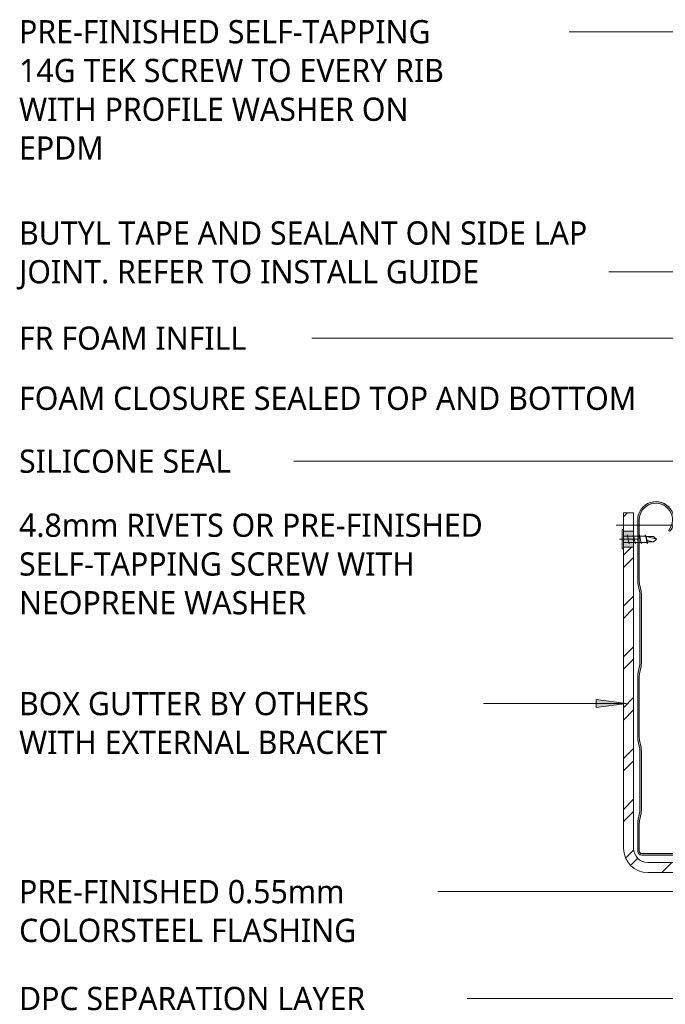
# Model space of a CAD drawing. Header units: millimetres. Extents: x -419 to 934, y -119 to 623.
# Tile 2 of 8: x -419 to -99, y 135 to 623. Entities that reach past the tile are written whole.
import ezdxf

# ---------------------------------------------------------------- set-up
doc = ezdxf.new("R2010")
doc.units = ezdxf.units.MM
doc.layers.add('A-DETL-GENF', color=92, linetype='Continuous', lineweight=13)
doc.layers.add('G-ANNO-TEXT', color=231, linetype='Continuous', lineweight=9)
doc.styles.add('Yu Gothic', font='Yu Gothic.ttf', dxfattribs={"height": 11.5})

# ---------------------------------------------------------------- blocks, each defined once
blk = doc.blocks.new('Metalcraft Gutters and Brackets - Box Gutter 175 with External Bracket-4607474-03 EAVES GUTTER DETAIL2')
at = {"layer": 'A-DETL-GENF'}
blk.add_hatch(color=256, dxfattribs=at).paths.add_polyline_path([(-133.74, 0), (-27.87, 0.04), (-27.48, 0.15), (-23.71, 1.61), (-23.26, 1.66), (3.98, 1.66), (4.49, 1.73), (4.97, 1.92), (5.39, 2.24), (5.7, 2.66), (5.9, 3.14), (5.97, 3.65), (5.97, 119.37), (5.89, 119.96), (5.67, 120.51), (5.3, 120.99), (4.83, 121.35), (4.27, 121.58), (3.68, 121.66), (-13.58, 121.6), (-13.73, 121.46), (-13.78, 121.26), (-13.58, 120.91), (-13.38, 120.86), (4.07, 120.81), (4.43, 120.66), (4.74, 120.42), (4.97, 120.11), (5.12, 119.75), (5.17, 119.37), (5.13, 3.34), (5.01, 3.06), (4.82, 2.81), (4.57, 2.62), (4.29, 2.5), (3.98, 2.46), (-23.87, 2.4), (-24.45, 2.23), (-28.03, 0.84), (-28.49, 0.8), (-133.16, 0.8), (-134.04, 0.88), (-134.89, 1.13), (-138.21, 2.4), (-138.82, 2.46), (-167.34, 2.5), (-167.63, 2.62), (-167.88, 2.81), (-168.07, 3.06), (-168.19, 3.34), (-168.23, 3.65), (-168.2, 18.01), (-168.1, 18.64), (-167.27, 23.01), (-167.23, 23.78), (-167.27, 54.19), (-167.38, 54.95), (-168.2, 59.2), (-168.23, 59.83), (-168.2, 90.83), (-168.1, 91.46), (-167.27, 95.83), (-167.23, 96.6), (-167.27, 131.59), (-167.42, 132.54), (-168.2, 136.6), (-168.23, 137.24), (-168.23, 167.61), (-167.96, 169.67), (-167.19, 171.6), (-165.95, 173.28), (-164.33, 174.59), (-162.44, 175.44), (-160.39, 175.8), (-158.31, 175.63), (-156.35, 174.94), (-154.62, 173.77), (-153.25, 172.22), (-152.3, 170.36), (-151.86, 168.33), (-151.94, 166.25), (-152.54, 164.26), (-153.63, 162.37), (-153.55, 162.18), (-153.39, 162.04), (-153.18, 162), (-153.08, 162.02), (-152.79, 162.31), (-151.68, 164.28), (-151.11, 166.47), (-151.09, 168.73), (-151.64, 170.92), (-152.72, 172.91), (-154.26, 174.56), (-156.16, 175.78), (-158.31, 176.49), (-160.56, 176.64), (-162.79, 176.22), (-164.83, 175.27), (-166.58, 173.83), (-167.91, 172), (-168.74, 169.9), (-169.03, 167.66), (-169, 136.52), (-168.93, 136.04), (-168.06, 131.51), (-168.03, 130.93), (-168.06, 95.91), (-168.14, 95.33), (-169, 90.91), (-169.03, 90.43), (-169, 59.12), (-168.93, 58.64), (-168.06, 54.11), (-168.03, 53.53), (-168.06, 23.09), (-168.14, 22.51), (-169, 18.09), (-169.03, 17.61), (-169.03, 3.65), (-168.96, 3.14), (-168.76, 2.66), (-168.44, 2.24), (-168.03, 1.92), (-167.55, 1.73), (-167.03, 1.66), (-138.36, 1.61), (-137.92, 1.49), (-134.2, 0.04)])
h = blk.add_hatch(dxfattribs=at)
h.set_pattern_fill('FP_5', color=256, style=0, pattern_type=2)
h.set_pattern_definition([(45, (-56.337, -207.612), (-12.57236, 12.57236), []), (45, (-56.337, -188.562), (-12.5724, 12.5724), [])])
h.paths.add_polyline_path([(-47.52, -7), (5.97, -7), (9.08, -6.59), (11.97, -5.39), (14.46, -3.49), (16.36, -1), (17.56, 1.89), (17.97, 5), (17.97, 43), (12.97, 43), (12.97, 5), (12.73, 3.19), (12.03, 1.5), (10.92, 0.05), (9.47, -1.06), (7.78, -1.76), (5.97, -2), (-164.03, -2), (-165.84, -1.76), (-167.53, -1.06), (-168.98, 0.05), (-170.09, 1.5), (-170.79, 3.19), (-171.03, 5), (-171.03, 154), (-176.03, 154), (-176.03, 5), (-175.62, 1.89), (-174.42, -1), (-172.51, -3.49), (-170.03, -5.39), (-167.13, -6.59), (-164.03, -7)])
h.paths.add_polyline_path([(17.97, 51), (17.97, 98), (12.97, 98), (12.97, 51), (15.06, 51)])
h.paths.add_polyline_path([(17.56, 106), (17.97, 106), (17.97, 115), (12.97, 115), (12.97, 106)])
h.paths.add_polyline_path([(-171.3, 162), (-171.03, 162), (-171.03, 171), (-176.03, 171), (-176.03, 162)])
h = blk.add_hatch(color=256, dxfattribs=at)
h.paths.add_polyline_path([(17.97, 43), (17.97, 51), (12.97, 51), (12.97, 43)])
h.paths.add_polyline_path([(12.97, 98), (17.97, 98), (17.97, 106), (12.97, 106)])
h.paths.add_polyline_path([(-176.03, 154), (-171.03, 154), (-171.03, 162), (-176.03, 162)])
for p, q in [((-171.03, 171), (-176.03, 171)), ((-176.03, 171), (-176.03, 162)), ((-171.03, 162), (-171.03, 171)), ((-169.03, 167.66), (-169.03, 137)), ((-168.23, 137.24), (-168.23, 167.61)), ((-171.03, 162), (-176.03, 162)), ((-176.03, 162), (-176.03, 154)), ((-171.03, 154), (-171.03, 162)), ((-178.03, 158), (-169.03, 158)), ((-176.03, 154), (-176.03, 5)), ((-176.03, 154), (-171.03, 154)), ((-171.03, 5), (-171.03, 154)), ((-168.93, 136.04), (-168.14, 132.09)), ((-167.38, 132.35), (-168.1, 135.97)), ((-168.03, 130.93), (-168.03, 96.49)), ((-167.23, 96.6), (-167.23, 130.83)), ((3.68, 121.66), (-13.38, 121.66)), ((-13.38, 120.86), (3.68, 120.86)), ((5.17, 119.37), (5.17, 3.65)), ((5.97, 3.65), (5.97, 119.37)), ((17.97, 115), (12.97, 115)), ((12.97, 115), (12.97, 106)), ((17.97, 106), (17.97, 115)), ((12.97, 106), (12.97, 98)), ((17.97, 106), (12.97, 106)), ((17.97, 98), (17.97, 106)), ((10.97, 102), (19.97, 102)), ((12.97, 98), (12.97, 51)), ((12.97, 98), (17.97, 98)), ((17.97, 51), (17.97, 98)), ((-168.14, 95.33), (-168.93, 91.38)), ((-168.1, 91.46), (-167.38, 95.08)), ((-169.03, 90.43), (-169.03, 59.6)), ((-168.23, 59.83), (-168.23, 90.19)), ((-168.93, 58.64), (-168.14, 54.69)), ((-167.38, 54.95), (-168.1, 58.57)), ((-168.03, 53.53), (-168.03, 23.68)), ((-167.23, 23.78), (-167.23, 53.43)), ((12.97, 51), (12.97, 43)), ((17.97, 51), (12.97, 51)), ((17.97, 43), (17.97, 51)), ((10.97, 47), (19.97, 47)), ((12.97, 43), (12.97, 5)), ((12.97, 43), (17.97, 43)), ((17.97, 5), (17.97, 43)), ((-168.14, 22.51), (-168.93, 18.56)), ((-168.1, 18.64), (-167.38, 22.26)), ((-169.03, 17.61), (-169.03, 3.65)), ((-168.23, 3.65), (-168.23, 17.37)), ((-138.82, 2.46), (-167.03, 2.46)), ((-167.03, 1.66), (-138.82, 1.66)), ((-137.92, 1.49), (-134.64, 0.17)), ((-134.89, 1.13), (-137.63, 2.23)), ((-133.74, 0), (-28.28, 0)), ((-28.49, 0.8), (-133.16, 0.8)), ((-24.45, 2.23), (-27.58, 0.97)), ((-27.48, 0.15), (-24.15, 1.49)), ((3.98, 2.46), (-23.26, 2.46)), ((-23.26, 1.66), (3.98, 1.66)), ((5.97, -2), (-164.03, -2)), ((-164.03, -7), (5.97, -7))]:
    blk.add_line(p, q, dxfattribs=at)
for centre, radius, start, end in [((-160.03, 167.66), 9, 323.5449, 180), ((-160.03, 167.61), 8.2, 321.2945, 180), ((-153.2, 162.43), 0.43, 173.2622, 343.8442), ((-164.15, 137), 4.88, 180, 191.3099), ((-161.77, 137.24), 6.46, 180, 191.3099), ((-173.95, 130.93), 5.92, 0, 11.3099), ((-174.99, 130.83), 7.76, 0, 11.3099), ((-13.38, 121.26), 0.4, 90, 270), ((3.68, 119.37), 2.29, 360, 90), ((3.68, 119.37), 1.49, 0, 90), ((-173.95, 96.49), 5.92, 348.6901, 0), ((-174.99, 96.6), 7.76, 348.6901, 0), ((-164.15, 90.43), 4.88, 168.6901, 180), ((-161.77, 90.19), 6.46, 168.6901, 180), ((-164.15, 59.6), 4.88, 180, 191.3099), ((-161.77, 59.83), 6.46, 180, 191.3099), ((-173.95, 53.53), 5.92, 0, 11.3099), ((-174.99, 53.43), 7.76, 360, 11.3099), ((-173.95, 23.68), 5.92, 348.6901, 0), ((-174.99, 23.78), 7.76, 348.6901, 360), ((-164.15, 17.61), 4.88, 168.6901, 180), ((-161.77, 17.37), 6.46, 168.6901, 180), ((-164.03, 5), 12, 180, 270), ((-164.03, 5), 7, 180, 270), ((5.97, 5), 7, 270, 0), ((5.97, 5), 12, 270, 360), ((-167.03, 3.65), 2, 180, 270), ((-167.03, 3.65), 1.2, 180, 270), ((-138.82, -0.75), 3.2, 68.1986, 90), ((-138.82, -0.75), 2.4, 68.1986, 90), ((-133.16, 5.47), 4.67, 248.1986, 270), ((-133.74, 2.41), 2.41, 248.1986, 270), ((-28.49, 3.25), 2.45, 270, 291.8014), ((-28.28, 2.16), 2.16, 270, 291.8014), ((-23.26, -0.75), 3.2, 90, 111.8014), ((-23.26, -0.75), 2.4, 90, 111.8014), ((3.98, 3.65), 2, 270, 360), ((3.98, 3.65), 1.2, 270, 0)]:
    blk.add_arc(centre, radius, start, end, dxfattribs=at)
blk = doc.blocks.new('Wafer Tek_Self Tapping - Wafer TeK-4675388-03 EAVES GUTTER DETAIL2')
at = {"layer": 'A-DETL-GENF'}
for p, q in [((4.79, 0.74), (-4.79, 0.74)), ((-4.79, 0.74), (-4.79, 0)), ((-4.79, 0), (4.79, 0)), ((-1.6, 0), (-1.6, -11.24)), ((1.6, -11.24), (1.6, 0)), ((4.79, 0), (4.79, 0.74)), ((2.17, -1.91), (-2.17, -2.67)), ((-2.17, -2.67), (-1.6, -3)), ((1.6, -1.58), (2.17, -1.91)), ((1.6, -4.58), (2.17, -4.91)), ((2.17, -4.91), (-2.17, -5.67)), ((-2.17, -5.67), (-1.6, -6)), ((2.17, -7.91), (-2.17, -8.67)), ((-2.17, -8.67), (-1.6, -9)), ((1.6, -7.58), (2.17, -7.91)), ((2.17, -10.91), (-2.17, -11.67)), ((-2.17, -11.67), (-1.6, -12)), ((-1.28, -11.56), (-1.6, -11.24)), ((-1.28, -14.78), (-1.28, -11.56)), ((-1.28, -14.78), (-0.56, -11.9)), ((0, -16.3), (1.28, -11.56)), ((1.28, -11.56), (1.6, -11.24)), ((1.28, -14.78), (1.28, -11.56)), ((1.6, -10.58), (2.17, -10.91)), ((-1.28, -14.78), (0, -16.3)), ((1.28, -14.78), (0, -16.3))]:
    blk.add_line(p, q, dxfattribs=at)
blk.add_arc((0.49, -12.44), 1.18, 48.2394, 152.9362, dxfattribs=at)

msp = doc.modelspace()

# ---------------------------------------------------------------- hatches: boundary and pattern name
at = {"layer": 'G-ANNO-TEXT'}
msp.add_hatch(color=7, dxfattribs=at).paths.add_polyline_path([(-118.25, 284.27), (-133.25, 286.24), (-133.25, 282.29)])

# ---------------------------------------------------------------- linework, layer by layer
at = {"layer": 'G-ANNO-TEXT', "color": 7}
for p, q in [((-166.1, 616.8), (-186.53, 616.8)), ((192.68, 616.8), (-166.1, 616.8)), ((-94.66, 498), (-170.33, 498)), ((-256.41, 465.12), (-291.7, 465.12)), ((28, 465.12), (-256.41, 465.12)), ((-204.9, 404.26), (-298.98, 404.26)), ((34.81, 404.26), (-204.9, 404.26)), ((-163.08, 372.56), (-167.35, 372.56)), ((40.37, 372.56), (-163.08, 372.56)), ((-187.58, 284.27), (-221.59, 284.27)), ((-118.25, 284.27), (-187.58, 284.27)), ((-118.25, 284.27), (-133.25, 286.24)), ((-133.25, 286.24), (-133.25, 282.29)), ((-133.25, 282.29), (-118.25, 284.27)), ((-215.94, 191.2), (-240.11, 191.2)), ((76.28, 191.2), (-215.94, 191.2)), ((-227.88, 138.3), (-228.2, 138.3)), ((69.38, 138.3), (-227.88, 138.3)), ((69.38, 138.3), (-227.88, 138.3))]:
    msp.add_line(p, q, dxfattribs=at)

# ---------------------------------------------------------------- block references
at = {"layer": 'A-DETL-GENF'}
msp.add_blockref('Metalcraft Gutters and Brackets - Box Gutter 175 with External Bracket-4607474-03 EAVES GUTTER DETAIL2', (56.34, 207.61), dxfattribs=at)
at = {"layer": 'A-DETL-GENF', "rotation": 89.99999999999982}
msp.add_blockref('Wafer Tek_Self Tapping - Wafer TeK-4675388-03 EAVES GUTTER DETAIL2', (-119.69, 365.61), dxfattribs=at)

# ---------------------------------------------------------------- texts
at = {"layer": 'G-ANNO-TEXT', "color": 7, "char_height": 11.5, "attachment_point": 1, "style": 'Yu Gothic', "bg_fill": 3, "box_fill_scale": 1.25, "bg_fill_color": 9, "bg_fill_true_color": 13158600, "bg_fill_transparency": 0}
for s, insert, width in [('PRE-FINISHED SELF-TAPPING ', (-418.94, 622.55), 269.367), ('14G TEK SCREW TO EVERY RIB ', (-418.94, 603.37), 274.9788), ('WITH PROFILE WASHER ON ', (-418.94, 584.18), 246.5189), ('EPDM', (-418.94, 565), 53.3122), ('BUTYL TAPE AND SEALANT ON SIDE LAP ', (-418.94, 522.93), 364.7678), ('JOINT. REFER TO INSTALL GUIDE', (-418.94, 503.75), 289.0083), ('FR FOAM INFILL', (-418.94, 470.87), 141.8987), ('FOAM CLOSURE SEALED TOP AND BOTTOM', (-418.94, 441.13), 385.2108), ('SILICONE SEAL', (-418.94, 410.01), 133.0801), ('4.8mm RIVETS OR PRE-FINISHED ', (-418.94, 378.31), 292.6159), ('SELF-TAPPING SCREW WITH ', (-418.94, 359.12), 257.3417), ('NEOPRENE WASHER', (-418.94, 339.94), 179.9788), ('BOX GUTTER BY OTHERS ', (-418.94, 290.02), 226.8776), ('WITH EXTERNAL BRACKET', (-418.94, 270.84), 234.0927), ('PRE-FINISHED 0.55mm ', (-418.94, 196.95), 204.4303), ('COLORSTEEL FLASHING', (-418.94, 177.77), 212.848), ('DPC SEPARATION LAYER', (-418.94, 144.05), 218.8607)]:
    msp.add_mtext(s, dxfattribs=dict(at, insert=insert, width=width))

doc.saveas('drawing.dxf')
